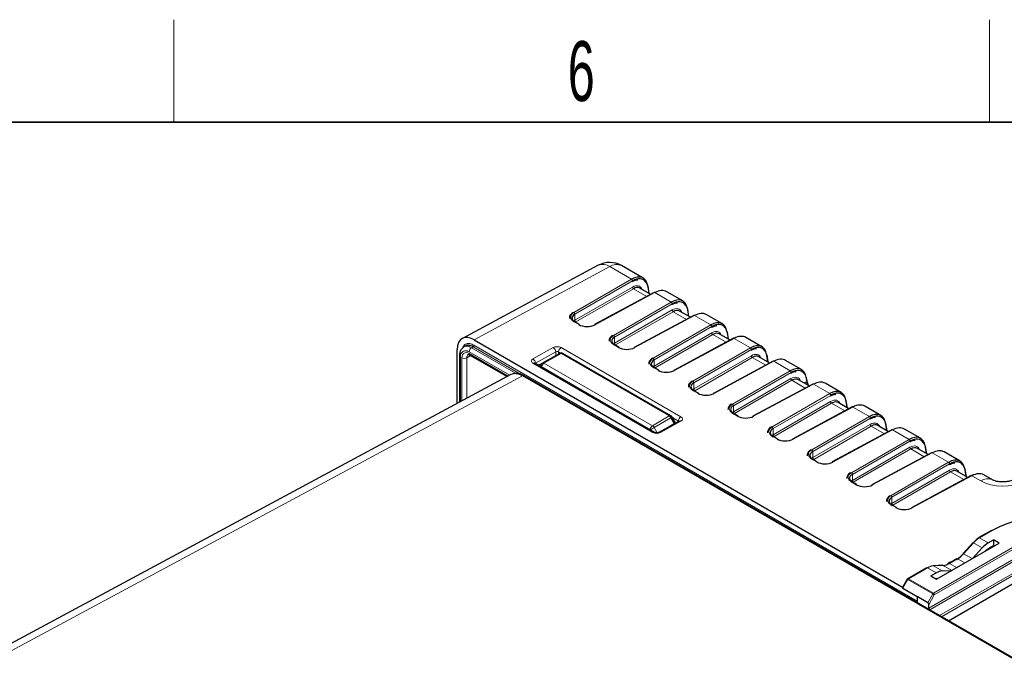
# Paper-space layout 'Blatt2' of a CAD drawing. Header units: millimetres. Extents: x 5 to 418, y 2 to 292.
# Tile 48 of 50: x 256 to 313, y 251 to 288. Entities that reach past the tile are written whole.
import ezdxf

# ---------------------------------------------------------------- set-up
doc = ezdxf.new("R2010")
doc.units = ezdxf.units.MM
doc.layers.add('SLD-0', color=7, linetype='Continuous')
doc.styles.add('SLDTEXTSTYLE0', font='TXT', dxfattribs={"width": 0.605})

psp = doc.layouts.new('Blatt2')

# ---------------------------------------------------------------- linework, layer by layer
at = {"color": 7, "linetype": 'Continuous', "lineweight": 25}
for p, q in [((289.598, 274.134), (281.644, 269.858)), ((292.222, 273.386), (290.961, 274.114)), ((292.672, 272.433), (292.039, 272.799)), ((292.585, 272.483), (292.516, 272.907)), ((294.541, 272.047), (293.604, 272.588)), ((292.871, 272.54), (289.377, 270.661)), ((294.992, 271.094), (294.358, 271.46)), ((294.905, 271.144), (294.835, 271.568)), ((288.501, 270.674), (288.224, 270.835)), ((295.19, 271.201), (291.696, 269.322)), ((296.861, 270.708), (295.923, 271.249)), ((282.331, 269.781), (307.409, 255.304)), ((297.509, 269.862), (294.015, 267.983)), ((297.311, 269.755), (296.678, 270.121)), ((297.224, 269.805), (297.154, 270.229)), ((299.18, 269.369), (298.242, 269.91)), ((281.341, 266.049), (281.341, 269.21)), ((281.808, 269.409), (281.721, 269.358)), ((290.821, 269.335), (290.543, 269.496)), ((281.477, 268.858), (281.477, 268.863)), ((281.477, 268.858), (281.477, 266.122)), ((282.087, 268.877), (284.266, 267.62)), ((286.323, 268.417), (287.33, 268.978)), ((293.842, 265.332), (287.528, 268.977)), ((299.63, 268.416), (298.997, 268.782)), ((299.541, 268.479), (299.474, 268.89)), ((301.499, 268.03), (300.562, 268.572)), ((292.891, 264.362), (285.877, 268.412)), ((286.123, 268.301), (286.323, 268.417)), ((293.14, 267.996), (292.862, 268.157)), ((299.829, 268.523), (296.335, 266.644)), ((284.487, 267.739), (253.826, 251.265)), ((338.413, 236.992), (285.271, 267.671)), ((301.95, 267.077), (301.316, 267.443)), ((301.821, 267.38), (301.793, 267.551)), ((295.459, 266.658), (295.182, 266.818)), ((302.148, 267.184), (298.654, 265.306)), ((303.818, 266.691), (302.881, 267.233)), ((304.467, 265.845), (300.973, 263.967)), ((304.269, 265.739), (303.636, 266.104)), ((304.18, 265.801), (304.112, 266.212)), ((306.138, 265.352), (305.2, 265.894)), ((294.116, 264.912), (293.916, 265.259)), ((297.779, 265.319), (297.501, 265.479)), ((294.335, 265.021), (293.147, 264.359)), ((294.121, 264.902), (294.116, 264.912)), ((306.787, 264.506), (303.293, 262.628)), ((306.588, 264.4), (305.955, 264.765)), ((306.501, 264.45), (306.431, 264.873)), ((308.457, 264.013), (307.519, 264.555)), ((300.098, 263.98), (299.82, 264.14)), ((308.907, 263.061), (308.274, 263.426)), ((308.821, 263.111), (308.751, 263.534)), ((302.417, 262.641), (302.14, 262.801)), ((309.106, 263.167), (305.612, 261.289)), ((310.776, 262.675), (309.839, 263.216)), ((311.14, 261.772), (311.07, 262.196)), ((311.425, 261.829), (307.931, 259.95)), ((311.227, 261.722), (310.593, 262.087)), ((312.673, 261.58), (312.158, 261.877)), ((304.737, 261.302), (304.459, 261.462)), ((312.673, 261.58), (312.658, 261.588)), ((307.056, 259.963), (306.778, 260.123)), ((312.607, 258.629), (311.868, 258.203)), ((309.4, 255.771), (313.066, 257.887)), ((311.514, 257.908), (310.945, 257.273)), ((311.5, 256.983), (312.063, 257.604)), ((312.423, 257.902), (312.732, 258.08)), ((312.732, 257.727), (312.486, 257.585)), ((313.066, 257.887), (312.732, 258.08)), ((312.732, 258.08), (312.732, 257.727)), ((312.732, 257.727), (312.76, 257.711)), ((308.82, 256.443), (307.709, 255.802)), ((309.761, 256.583), (309.192, 256.561)), ((310.582, 256.97), (310.106, 256.696)), ((309.066, 255.964), (309.375, 256.142)), ((309.066, 255.964), (309.4, 255.771)), ((309.732, 256.258), (310.286, 256.282)), ((310.089, 253.344), (315.162, 256.272)), ((307.68, 255.772), (307.402, 255.291)), ((307.414, 255.245), (308.263, 254.755)), ((308.263, 254.755), (308.263, 254.397)), ((308.88, 254.399), (308.263, 254.755)), ((308.941, 254.069), (308.938, 254.275))]:
    psp.add_line(p, q, dxfattribs=at)
at = {"color": 7, "linetype": 'Continuous', "lineweight": 18}
for p, q in [((290.278, 274.054), (282.331, 269.781)), ((291.551, 273.32), (290.278, 274.054)), ((288.176, 271.372), (291.551, 273.32)), ((291.607, 273.222), (288.233, 271.274)), ((288.233, 270.915), (291.6, 272.858)), ((291.656, 272.76), (288.289, 270.817)), ((292.44, 272.308), (291.656, 272.76)), ((292.554, 272.502), (292.494, 272.862)), ((292.91, 272.535), (289.416, 270.657)), ((290.496, 270.033), (293.87, 271.981)), ((293.87, 271.981), (292.91, 272.535)), ((293.926, 271.883), (290.552, 269.935)), ((290.552, 269.576), (293.919, 271.519)), ((293.976, 271.421), (290.609, 269.478)), ((294.759, 270.969), (293.976, 271.421)), ((294.873, 271.163), (294.814, 271.523)), ((288.462, 270.671), (288.185, 270.831)), ((288.233, 270.915), (288.233, 271.274)), ((295.229, 271.196), (291.735, 269.318)), ((296.189, 270.642), (295.229, 271.196)), ((292.815, 268.694), (296.189, 270.642)), ((296.246, 270.544), (292.872, 268.596)), ((290.552, 269.576), (290.552, 269.935)), ((292.872, 268.237), (296.238, 270.18)), ((296.295, 270.083), (292.928, 268.139)), ((297.548, 269.857), (294.054, 267.979)), ((297.078, 269.63), (296.295, 270.083)), ((297.192, 269.824), (297.133, 270.184)), ((298.508, 269.303), (297.548, 269.857)), ((282.27, 269.365), (282.183, 269.314)), ((282.183, 269.314), (284.789, 267.81)), ((285.043, 267.764), (282.27, 269.365)), ((282.326, 269.463), (308.263, 254.49)), ((285.779, 268.66), (286.967, 269.322)), ((287.42, 269.317), (294.434, 265.268)), ((290.782, 269.332), (290.504, 269.492)), ((295.134, 267.355), (298.508, 269.303)), ((298.565, 269.205), (295.191, 267.257)), ((281.536, 268.777), (281.536, 266.153)), ((281.622, 266.199), (281.622, 268.724)), ((282.137, 268.849), (281.902, 268.723)), ((281.902, 268.723), (281.902, 266.35)), ((284.415, 267.701), (282.043, 269.07)), ((282.046, 268.969), (284.326, 267.653)), ((287.106, 269.075), (285.918, 268.414)), ((287.428, 268.967), (286.421, 268.406)), ((287.106, 268.853), (287.106, 269.075)), ((287.396, 269.001), (287.276, 269.071)), ((287.276, 269.071), (287.276, 268.948)), ((293.742, 265.322), (287.428, 268.967)), ((292.872, 268.237), (292.872, 268.596)), ((295.191, 266.898), (298.558, 268.842)), ((298.614, 268.744), (295.247, 266.8)), ((299.398, 268.291), (298.614, 268.744)), ((299.511, 268.485), (299.452, 268.845)), ((292.794, 264.354), (285.779, 268.403)), ((285.918, 268.414), (285.918, 268.388)), ((286.123, 268.301), (286.099, 268.284)), ((286.421, 268.406), (292.77, 264.741)), ((293.101, 267.993), (292.823, 268.153)), ((299.868, 268.518), (296.374, 266.64)), ((297.454, 266.016), (300.828, 267.964)), ((300.828, 267.964), (299.868, 268.518)), ((285.173, 267.662), (254.376, 251.115)), ((338.316, 236.984), (285.173, 267.662)), ((300.884, 267.866), (297.51, 265.918)), ((297.51, 265.559), (300.877, 267.503)), ((300.934, 267.405), (297.567, 265.461)), ((301.717, 266.952), (300.934, 267.405)), ((301.8, 267.335), (301.771, 267.506)), ((295.42, 266.654), (295.143, 266.815)), ((295.191, 266.898), (295.191, 267.257)), ((302.187, 267.18), (298.693, 265.301)), ((301.8, 267.335), (301.654, 267.248)), ((303.147, 266.625), (302.187, 267.18)), ((299.773, 264.677), (303.147, 266.625)), ((303.204, 266.527), (299.829, 264.579)), ((297.51, 265.559), (297.51, 265.918)), ((299.829, 264.22), (303.196, 266.164)), ((303.253, 266.066), (299.886, 264.122)), ((304.506, 265.841), (301.012, 263.962)), ((304.036, 265.614), (303.253, 266.066)), ((304.15, 265.807), (304.091, 266.167)), ((305.466, 265.286), (304.506, 265.841)), ((292.77, 264.741), (293.742, 265.322)), ((293.844, 265.218), (292.871, 264.636)), ((294.044, 264.871), (293.844, 265.218)), ((294.291, 265.021), (293.934, 265.227)), ((297.74, 265.315), (297.462, 265.476)), ((302.092, 263.339), (305.466, 265.286)), ((305.523, 265.188), (302.149, 263.241)), ((292.871, 264.636), (293.045, 264.335)), ((294.434, 265.011), (293.246, 264.349)), ((293.751, 264.696), (294.044, 264.871)), ((294.116, 264.912), (294.044, 264.871)), ((294.044, 264.871), (294.049, 264.862)), ((294.291, 264.997), (294.291, 265.021)), ((299.829, 264.22), (299.829, 264.579)), ((302.149, 262.881), (305.516, 264.825)), ((305.572, 264.727), (302.205, 262.783)), ((306.826, 264.502), (303.331, 262.623)), ((306.356, 264.275), (305.572, 264.727)), ((306.469, 264.468), (306.41, 264.828)), ((307.786, 263.947), (306.826, 264.502)), ((300.059, 263.976), (299.781, 264.137)), ((304.411, 262), (307.786, 263.947)), ((307.842, 263.85), (304.468, 261.902)), ((304.468, 261.542), (307.835, 263.486)), ((307.892, 263.388), (304.525, 261.444)), ((308.675, 262.936), (307.892, 263.388)), ((308.789, 263.129), (308.729, 263.489)), ((302.378, 262.637), (302.101, 262.798)), ((302.149, 262.881), (302.149, 263.241)), ((309.145, 263.163), (305.651, 261.284)), ((310.105, 262.609), (309.145, 263.163)), ((306.731, 260.661), (310.105, 262.609)), ((310.162, 262.511), (306.787, 260.563)), ((304.468, 261.542), (304.468, 261.902)), ((306.787, 260.203), (310.154, 262.147)), ((310.211, 262.049), (306.844, 260.105)), ((311.464, 261.824), (307.97, 259.945)), ((310.994, 261.597), (310.211, 262.049)), ((311.108, 261.79), (311.049, 262.15)), ((311.99, 261.52), (311.464, 261.824)), ((304.698, 261.299), (304.42, 261.459)), ((306.787, 260.203), (306.787, 260.563)), ((307.017, 259.96), (306.739, 260.12)), ((312.647, 258.625), (311.908, 258.199)), ((312.423, 257.902), (311.908, 258.199)), ((309.21, 254.954), (314.108, 257.782)), ((314.164, 257.685), (309.266, 254.857)), ((311.55, 257.9), (310.981, 257.265)), ((312.063, 257.604), (311.55, 257.9)), ((308.941, 254.069), (314.173, 257.09)), ((311.484, 256.974), (310.981, 257.265)), ((308.86, 256.439), (307.749, 255.798)), ((309.375, 256.142), (308.86, 256.439)), ((314.23, 256.993), (308.999, 253.973)), ((309.788, 256.576), (309.219, 256.554)), ((309.732, 256.258), (309.219, 256.554)), ((309.573, 253.641), (314.662, 256.58)), ((314.719, 256.483), (309.685, 253.577)), ((310.291, 256.286), (309.788, 256.576)), ((310.622, 256.966), (310.146, 256.692)), ((310.571, 256.447), (310.146, 256.692)), ((311.046, 256.721), (310.622, 256.966)), ((315.202, 256.268), (310.112, 253.33)), ((307.709, 255.755), (307.414, 255.245)), ((309.17, 254.912), (307.709, 255.755)), ((307.749, 255.798), (309.21, 254.954)), ((308.88, 254.399), (309.17, 254.912)), ((309.266, 254.857), (308.938, 254.275))]:
    psp.add_line(p, q, dxfattribs=at)
at = {"color": 7, "linetype": 'Continuous', "lineweight": 25, "flags": 128}
for points in [[(286.121, 268.3), (286.099, 268.285), (286.098, 268.284)], [(299.541, 268.479), (299.542, 268.474), (299.541, 268.468)], [(304.18, 265.801), (304.18, 265.796), (304.18, 265.79)], [(310.945, 257.273), (310.944, 257.272), (310.943, 257.267), (310.945, 257.261), (310.948, 257.252)]]:
    psp.add_lwpolyline(points, dxfattribs=at)
at = {"color": 7, "linetype": 'Continuous', "lineweight": 18, "flags": 128}
for points in [[(293.916, 265.259), (293.913, 265.257), (293.905, 265.252), (293.89, 265.244), (293.869, 265.232), (293.844, 265.218)], [(292.871, 264.636), (292.842, 264.619), (292.809, 264.6), (292.776, 264.581), (292.741, 264.561), (292.708, 264.542), (292.678, 264.524), (292.651, 264.509), (292.644, 264.505)], [(311.55, 257.9), (311.539, 257.905), (311.53, 257.909), (311.522, 257.91), (311.517, 257.91), (311.514, 257.908)], [(310.981, 257.265), (310.97, 257.271), (310.961, 257.274), (310.953, 257.276), (310.948, 257.275), (310.945, 257.273)], [(307.68, 255.772), (307.681, 255.772), (307.684, 255.77), (307.69, 255.766), (307.699, 255.761), (307.709, 255.755)]]:
    psp.add_lwpolyline(points, dxfattribs=at)
at = {"color": 7, "linetype": 'Continuous', "lineweight": 25}
for centre, radius, start, end in [((290.261, 272.901), 1.4, 60.00269, 118.26557), ((292.472, 272.898), 0.044, 11.47353, 63.12744), ((292.886, 272.503), 0.0395, 53.60884, 112.95878), ((294.792, 271.559), 0.044, 11.48328, 63.1205), ((295.206, 271.164), 0.0395, 53.60977, 112.95503), ((288.485, 270.638), 0.0396, 65.34908, 124.60209), ((289.392, 270.625), 0.0395, 53.61599, 112.94881), ((297.111, 270.22), 0.044, 11.47587, 63.1279), ((297.525, 269.826), 0.0395, 53.60977, 112.95503), ((290.804, 269.299), 0.0396, 65.34908, 124.60209), ((291.711, 269.286), 0.0395, 53.61801, 112.94679), ((287.428, 268.804), 0.2, 60.00269, 119.1388), ((299.43, 268.881), 0.044, 11.48328, 63.1205), ((299.844, 268.487), 0.0395, 53.60884, 112.95878), ((293.124, 267.96), 0.0396, 65.34908, 124.60209), ((294.031, 267.947), 0.0395, 53.61708, 112.95054), ((301.75, 267.542), 0.044, 11.48186, 63.12191), ((302.163, 267.148), 0.0395, 53.60977, 112.95503), ((295.443, 266.622), 0.0396, 65.34908, 124.60209), ((296.35, 266.608), 0.0395, 53.61801, 112.94679), ((304.069, 266.204), 0.044, 11.47957, 63.1242), ((304.483, 265.809), 0.0395, 53.6093, 112.9569), ((293.742, 265.159), 0.2, 30.00252, 60.00269), ((297.762, 265.283), 0.0396, 65.34908, 124.60209), ((298.669, 265.269), 0.0395, 53.61801, 112.94679), ((306.388, 264.865), 0.044, 11.4777, 63.12467), ((306.802, 264.47), 0.0395, 53.61172, 112.95308), ((300.081, 263.944), 0.0396, 65.34908, 124.60209), ((300.989, 263.93), 0.0395, 53.61996, 112.94484), ((308.708, 263.526), 0.044, 11.4795, 63.12287), ((309.121, 263.131), 0.0395, 53.61172, 112.95308), ((302.401, 262.605), 0.0396, 65.34908, 124.60209), ((303.308, 262.591), 0.0395, 53.61631, 112.94849), ((311.027, 262.187), 0.044, 11.47957, 63.1242), ((311.441, 261.792), 0.0395, 53.60807, 112.95673), ((304.72, 261.266), 0.0396, 65.34908, 124.60209), ((305.627, 261.252), 0.0395, 53.61754, 112.94866), ((307.039, 259.927), 0.0396, 65.34908, 124.60209), ((307.947, 259.913), 0.0395, 53.61754, 112.94866), ((316.267, 251.676), 7.835, 62.48056, 117.51946), ((312.567, 256.967), 1.396, 120.82804, 138.78013), ((312.675, 256.914), 1.496, 120.82765, 138.78083), ((311.885, 258.166), 0.0403, 54.39004, 114.29421), ((312.624, 258.592), 0.0403, 54.39004, 114.29421), ((309.748, 258.304), 1.596, 300.82778, 318.7803), ((309.856, 258.251), 1.496, 300.82681, 318.78167), ((309.275, 255.764), 0.792, 94.05573, 121.56645), ((309.194, 256.512), 0.0495, 59.23847, 91.94774), ((309.732, 257.366), 0.792, 274.05447, 301.56771), ((310.123, 256.659), 0.0402, 54.38031, 114.31775), ((307.749, 255.732), 0.08, 119.99731, 150), ((309.065, 254.076), 0.124, 183.3056, 230.20196)]:
    psp.add_arc(centre, radius, start, end, dxfattribs=at)
at = {"color": 7, "linetype": 'Continuous', "lineweight": 18}
for centre, radius, start, end in [((289.868, 273.498), 0.692, 53.60202, 112.9652), ((290.672, 273.484), 0.693, 65.33272, 124.63139), ((291.488, 273.218), 0.119, 1.72004, 58.27872), ((291.719, 272.862), 0.119, 181.72052, 238.28194), ((292.466, 272.902), 0.0493, 304.21426, 5.03814), ((293.807, 271.879), 0.119, 1.72004, 58.27872), ((294.038, 271.523), 0.119, 181.71854, 238.28269), ((294.786, 271.564), 0.0493, 304.22668, 5.02572), ((288.114, 271.27), 0.119, 1.72909, 58.27091), ((288.207, 270.799), 0.0396, 65.34908, 124.60209), ((288.352, 270.918), 0.119, 181.72004, 238.27872), ((296.126, 270.54), 0.119, 1.72203, 58.27797), ((290.433, 269.932), 0.119, 1.7271, 58.27167), ((296.358, 270.184), 0.119, 181.71849, 238.28398), ((297.105, 270.225), 0.0493, 304.21966, 5.03274), ((282.351, 269.056), 0.308, 122.91667, 177.37149), ((282.203, 269.468), 0.123, 302.9151, 357.37207), ((286.804, 269.067), 0.303, 1.58501, 57.26497), ((287.582, 269.057), 0.307, 121.97743, 177.4449), ((290.526, 269.46), 0.0396, 65.34908, 124.60209), ((290.672, 269.579), 0.119, 181.71999, 238.28001), ((298.446, 269.202), 0.119, 1.72004, 58.27872), ((281.573, 268.865), 0.0962, 184.16796, 247.15243), ((281.763, 268.998), 0.308, 242.65755, 296.76515), ((282.144, 268.958), 0.0988, 173.77972, 234.91037), ((285.616, 268.405), 0.303, 1.58544, 57.26454), ((287.37, 268.889), 0.0976, 53.25842, 114.08502), ((287.487, 268.885), 0.101, 65.6903, 125.61835), ((292.752, 268.593), 0.119, 1.7271, 58.27167), ((298.677, 268.845), 0.119, 181.72052, 238.28194), ((299.424, 268.886), 0.0493, 304.22078, 5.02605), ((285.836, 268.322), 0.099, 65.36078, 124.60252), ((286.426, 268.27), 0.18, 125.04134, 207.44954), ((286.59, 268.144), 0.311, 122.8102, 173.61285), ((286.363, 268.327), 0.0976, 53.25898, 114.08447), ((292.846, 268.121), 0.0396, 65.34908, 124.60209), ((292.991, 268.24), 0.119, 181.72203, 238.27797), ((300.765, 267.863), 0.119, 1.72004, 58.27872), ((285.229, 267.581), 0.099, 65.35551, 124.58128), ((300.996, 267.506), 0.119, 181.71854, 238.28269), ((301.744, 267.547), 0.0493, 304.21966, 5.03274), ((301.772, 267.376), 0.0493, 304.22048, 5.02713), ((295.071, 267.254), 0.119, 1.72909, 58.27091), ((295.165, 266.782), 0.0396, 65.34908, 124.60209), ((295.31, 266.902), 0.119, 181.72004, 238.27872), ((303.084, 266.524), 0.119, 1.72104, 58.27835), ((297.391, 265.915), 0.119, 1.7271, 58.27167), ((303.316, 266.167), 0.119, 181.71953, 238.28232), ((304.063, 266.208), 0.0493, 304.22022, 5.0294), ((293.801, 265.24), 0.101, 65.6903, 125.61835), ((293.595, 265.077), 0.287, 29.47266, 58.96337), ((294.597, 265.008), 0.307, 121.97743, 177.4449), ((297.484, 265.443), 0.0396, 65.34908, 124.60209), ((297.629, 265.563), 0.119, 181.72148, 238.27852), ((305.404, 265.185), 0.119, 1.72002, 58.27937), ((292.938, 264.479), 0.311, 122.8102, 173.61285), ((292.622, 264.495), 0.287, 29.47213, 58.96391), ((294.376, 264.928), 0.101, 54.63706, 113.91476), ((299.71, 264.576), 0.119, 1.72809, 58.27129), ((305.635, 264.828), 0.119, 181.71953, 238.28232), ((306.382, 264.869), 0.0493, 304.21696, 5.03544), ((292.85, 264.272), 0.0989, 65.18747, 124.62017), ((293.188, 264.266), 0.101, 54.64145, 113.90388), ((299.804, 264.104), 0.0396, 65.34908, 124.60209), ((299.949, 264.224), 0.119, 181.72104, 238.27835), ((307.723, 263.846), 0.119, 1.72104, 58.27835), ((302.029, 263.237), 0.119, 1.72809, 58.27129), ((307.954, 263.49), 0.119, 181.71926, 238.28259), ((308.702, 263.53), 0.0493, 304.22317, 5.02923), ((302.123, 262.765), 0.0396, 65.34908, 124.60209), ((302.268, 262.885), 0.119, 181.72076, 238.27862), ((310.042, 262.507), 0.119, 1.72104, 58.27835), ((311.021, 262.191), 0.0493, 304.21844, 5.03118), ((304.349, 261.898), 0.119, 1.72809, 58.27129), ((310.274, 262.151), 0.119, 181.71814, 238.28309), ((312.386, 260.944), 0.699, 67.18345, 124.47527), ((304.442, 261.426), 0.0396, 65.34908, 124.60209), ((304.587, 261.546), 0.119, 181.72004, 238.27872), ((306.668, 260.559), 0.119, 1.72707, 58.27231), ((306.762, 260.087), 0.0396, 65.34908, 124.60209), ((306.907, 260.207), 0.119, 181.72104, 238.27835), ((308.837, 256.406), 0.0403, 54.39004, 114.29421), ((309.762, 256.534), 0.0494, 59.22575, 91.99383), ((310.599, 256.934), 0.0402, 54.38031, 114.31775), ((307.726, 255.765), 0.0403, 54.39004, 114.29421), ((307.81, 255.7), 0.115, 121.95883, 151.14098), ((309.271, 254.856), 0.115, 121.95883, 151.14098), ((304.871, 247.199), 8.83, 60.14887, 60.86867), ((309.143, 254.85), 0.123, 3.23071, 57.34791)]:
    psp.add_arc(centre, radius, start, end, dxfattribs=at)
at = {"color": 7, "linetype": 'Continuous', "lineweight": 25}
for centre, major_axis, ratio, start_param, end_param in [((291.534, 272.167), (0.683, 1.222), 0.567804, 5.664277, 7.043087), ((291.591, 272.135), (0.643, 1.153), 0.567218, 6.008824, 7.042622), ((291.647, 272.101), (0.389, 0.699), 0.566193, 6.273948, 7.041811), ((292.892, 271.382), (0.717, 1.202), 0.586803, 0.008503, 0.776367), ((293.853, 270.828), (0.683, 1.222), 0.567804, 5.664277, 7.043087), ((293.91, 270.796), (0.643, 1.153), 0.567218, 6.008824, 7.042622), ((293.966, 270.762), (0.389, 0.699), 0.566193, 6.273948, 7.041811), ((288.664, 271.033), (0.6, -0.01), 0.565757, 2.383153, 3.936496), ((288.664, 270.674), (0.6, -0.008), 0.568489, 2.380984, 2.590407), ((295.211, 270.044), (0.717, 1.202), 0.586803, 0.008503, 0.776367), ((296.172, 269.489), (0.683, 1.222), 0.567804, 5.664277, 7.043087), ((288.943, 270.939), (0.68, -0.01), 0.567125, 3.935417, 5.48876), ((296.23, 269.457), (0.643, 1.153), 0.567218, 6.008824, 7.042622), ((282.331, 268.638), (-0.7, 1.213), 0.577206, 5.498021, 7.068512), ((290.984, 269.694), (0.6, -0.01), 0.565757, 2.383153, 3.936496), ((296.285, 269.424), (0.389, 0.699), 0.566193, 6.273948, 7.041811), ((297.531, 268.705), (0.717, 1.202), 0.586803, 0.008503, 0.776367), ((290.984, 269.335), (0.6, -0.008), 0.568489, 2.380984, 2.590407), ((291.263, 269.6), (0.68, -0.01), 0.567125, 3.935417, 5.48876), ((298.491, 268.15), (0.683, 1.222), 0.567804, 5.664277, 7.043087), ((298.549, 268.118), (0.643, 1.153), 0.567218, 6.008824, 7.042622), ((293.303, 268.355), (0.6, -0.01), 0.565757, 2.383153, 3.936496), ((298.605, 268.085), (0.389, 0.699), 0.566193, 6.273948, 7.041811), ((299.85, 267.366), (0.717, 1.202), 0.586803, 0.008503, 0.776367), ((293.303, 267.996), (0.6, -0.008), 0.568489, 2.380984, 2.590407), ((293.582, 268.261), (0.68, -0.01), 0.567125, 3.935417, 5.48876), ((300.811, 266.811), (0.683, 1.222), 0.567804, 5.664277, 7.043087), ((300.868, 266.779), (0.643, 1.153), 0.567218, 6.008824, 7.042622), ((285.171, 266.517), (-0.695, 1.216), 0.577273, 5.500542, 6.268088), ((300.924, 266.746), (0.389, 0.699), 0.566193, 6.273948, 7.041811), ((302.352, 267.089), (-0.48, 0.626), 0.469328, 0.720972, 1.205714), ((295.622, 267.017), (0.6, -0.01), 0.565757, 2.383153, 3.936496), ((295.622, 266.657), (0.6, -0.008), 0.568489, 2.380984, 2.590407), ((302.169, 266.027), (0.717, 1.202), 0.586803, 0.008503, 0.776367), ((303.13, 265.472), (0.683, 1.222), 0.567804, 5.664277, 7.043087), ((295.901, 266.922), (0.68, -0.01), 0.567125, 3.935417, 5.48876), ((303.188, 265.44), (0.643, 1.153), 0.567218, 6.008824, 7.042622), ((297.942, 265.678), (0.6, -0.01), 0.565757, 2.383153, 3.936496), ((303.243, 265.407), (0.389, 0.699), 0.566193, 6.273948, 7.041811), ((304.489, 264.688), (0.717, 1.202), 0.586803, 0.008503, 0.776367), ((297.942, 265.318), (0.6, -0.008), 0.568489, 2.380984, 2.590407), ((298.22, 265.583), (0.68, -0.01), 0.567125, 3.935417, 5.48876), ((305.449, 264.133), (0.683, 1.222), 0.567804, 5.664277, 7.043087), ((305.507, 264.101), (0.643, 1.153), 0.567218, 6.008824, 7.042622), ((300.261, 264.339), (0.6, -0.01), 0.565757, 2.383153, 3.936496), ((305.563, 264.068), (0.389, 0.699), 0.566193, 6.273948, 7.041811), ((306.808, 263.349), (0.717, 1.202), 0.586803, 0.008503, 0.776367), ((300.261, 263.979), (0.6, -0.008), 0.568489, 2.380984, 2.590407), ((300.54, 264.244), (0.68, -0.01), 0.567125, 3.935417, 5.48876), ((307.769, 262.794), (0.683, 1.222), 0.567804, 5.664277, 7.043087), ((307.826, 262.762), (0.643, 1.153), 0.567218, 6.008824, 7.042622), ((307.882, 262.729), (0.389, 0.699), 0.566193, 6.273948, 7.041811), ((302.58, 263), (0.6, -0.01), 0.565757, 2.383153, 3.936496), ((302.58, 262.64), (0.6, -0.008), 0.568489, 2.380984, 2.590407), ((309.127, 262.01), (0.717, 1.202), 0.586803, 0.008503, 0.776367), ((310.088, 261.455), (0.683, 1.222), 0.567804, 5.664277, 7.043087), ((302.859, 262.905), (0.68, -0.01), 0.567125, 3.935417, 5.48876), ((310.146, 261.423), (0.643, 1.153), 0.567218, 6.008824, 7.042622), ((304.9, 261.661), (0.6, -0.01), 0.565757, 2.383153, 3.936496), ((310.201, 261.39), (0.389, 0.699), 0.566193, 6.273948, 7.041811), ((311.447, 260.671), (0.717, 1.202), 0.586803, 0.008503, 0.776367), ((304.9, 261.302), (0.6, -0.008), 0.568489, 2.380984, 2.590407), ((305.178, 261.566), (0.68, -0.01), 0.567125, 3.935417, 5.48876), ((307.219, 260.322), (0.6, -0.01), 0.565757, 2.383153, 3.936496), ((307.219, 259.963), (0.6, -0.008), 0.568489, 2.380984, 2.590407), ((307.498, 260.227), (0.68, -0.01), 0.567125, 3.935417, 5.48876), ((312.408, 256.93), (0.615, 1.03), 0.56722, 0.793746, 1.230078), ((312.472, 256.614), (0.615, 1.03), 0.56722, 0.793746, 1.054713), ((309.36, 255.171), (0.615, 1.03), 0.56722, 0.357413, 0.793746), ((307.494, 255.291), (0.0971, 0.026), 0.51759, 2.664011, 3.619289), ((309.286, 254.775), (0.615, 1.03), 0.56722, 0.532778, 0.706048), ((308.881, 254.306), (-0.0266, 0.0974), 0.512471, 4.247129, 5.805584)]:
    psp.add_ellipse(centre, major_axis=major_axis, ratio=ratio, start_param=start_param, end_param=end_param, dxfattribs=at)
at = {"color": 7, "linetype": 'Continuous', "lineweight": 18}
for centre, major_axis, ratio, start_param, end_param in [((291.591, 272.135), (0.643, 1.153), 0.567218, 5.663812, 6.008824), ((291.589, 272.133), (0.429, 0.769), 0.567218, 5.847759, 7.042622), ((293.908, 270.795), (0.429, 0.769), 0.567218, 5.847759, 7.042622), ((293.91, 270.796), (0.643, 1.153), 0.567218, 5.663812, 6.008824), ((288.665, 271.099), (0.68, -0.01), 0.567125, 2.382074, 3.935417), ((296.228, 269.456), (0.429, 0.769), 0.567218, 5.847759, 7.042622), ((296.23, 269.457), (0.643, 1.153), 0.567218, 5.663812, 6.008824), ((290.985, 269.76), (0.68, -0.01), 0.567125, 2.382074, 3.935417), ((282.046, 268.479), (-0.3, 0.52), 0.577206, 5.498021, 7.068512), ((287.194, 269.191), (0.32, -0.005), 0.567125, 0.793824, 2.36462), ((287.191, 269.026), (0.12, -0.005), 0.549843, 0.806585, 2.377382), ((298.549, 268.118), (0.643, 1.153), 0.567218, 5.663812, 6.008824), ((282.187, 268.561), (-0.205, 0.344), 0.576943, 6.261428, 7.059805), ((286.006, 268.529), (0.32, -0.005), 0.567125, 2.36462, 3.935417), ((293.304, 268.421), (0.68, -0.01), 0.567125, 2.382074, 3.935417), ((298.547, 268.117), (0.429, 0.769), 0.567218, 5.847759, 7.042622), ((286.003, 268.365), (0.12, -0.005), 0.549843, 2.377382, 2.656736), ((300.866, 266.778), (0.429, 0.769), 0.567218, 5.847759, 7.042622), ((300.868, 266.779), (0.643, 1.153), 0.567218, 5.663812, 6.008824), ((295.623, 267.082), (0.68, -0.01), 0.567125, 2.382074, 3.935417), ((303.186, 265.439), (0.429, 0.769), 0.567218, 5.847759, 7.042622), ((303.188, 265.44), (0.643, 1.153), 0.567218, 5.663812, 6.008824), ((297.943, 265.743), (0.68, -0.01), 0.567125, 2.382074, 3.935417), ((294.208, 265.142), (0.32, -0.005), 0.567125, 5.506213, 7.077009), ((305.507, 264.101), (0.643, 1.153), 0.567218, 5.663812, 6.008824), ((294.206, 264.977), (0.12, -0.005), 0.549843, 0.423171, 0.806585), ((300.262, 264.405), (0.68, -0.01), 0.567125, 2.382074, 3.935417), ((305.505, 264.1), (0.429, 0.769), 0.567218, 5.847759, 7.042622), ((293.02, 264.48), (0.32, -0.005), 0.567125, 3.935417, 5.506213), ((302.581, 263.066), (0.68, -0.01), 0.567125, 2.382074, 3.935417), ((307.824, 262.761), (0.429, 0.769), 0.567218, 5.847759, 7.042622), ((307.826, 262.762), (0.643, 1.153), 0.567218, 5.663812, 6.008824), ((310.144, 261.422), (0.429, 0.769), 0.567218, 5.847759, 7.042622), ((310.146, 261.423), (0.643, 1.153), 0.567218, 5.663812, 6.008824), ((304.901, 261.727), (0.68, -0.01), 0.567125, 2.382074, 3.935417), ((313.288, 262.242), (1.817, 0.001), 0.566679, 3.91714, 5.465592), ((307.22, 260.388), (0.68, -0.01), 0.567125, 2.382074, 3.935417)]:
    psp.add_ellipse(centre, major_axis=major_axis, ratio=ratio, start_param=start_param, end_param=end_param, dxfattribs=at)
at = {"color": 7, "linetype": 'Continuous', "lineweight": 25}
for points, knots in [([(291.59, 273.185), (291.635, 273.209), (291.749, 273.27), (291.849, 273.28), (291.908, 273.285)], [0, 0, 0, 0, 0.4026391, 1, 1, 1, 1]), ([(293.909, 271.846), (293.955, 271.87), (294.069, 271.931), (294.168, 271.941), (294.228, 271.946)], [0, 0, 0, 0, 0.402639, 1, 1, 1, 1]), ([(288.135, 271.375), (288.099, 271.351), (288.004, 271.288), (287.914, 271.169), (287.913, 271.07), (287.913, 271.031)], [0, 0, 0, 0, 0.277383, 0.709439, 1, 1, 1, 1]), ([(296.228, 270.507), (296.274, 270.531), (296.388, 270.592), (296.487, 270.602), (296.547, 270.608)], [0, 0, 0, 0, 0.402639, 1, 1, 1, 1]), ([(290.455, 270.036), (290.418, 270.012), (290.324, 269.949), (290.233, 269.83), (290.232, 269.731), (290.232, 269.692)], [0, 0, 0, 0, 0.277384, 0.709439, 1, 1, 1, 1]), ([(281.703, 269.344), (281.651, 269.299), (281.546, 269.206), (281.482, 269.022), (281.483, 268.905), (281.483, 268.862)], [0, 0, 0, 0, 0.383144, 0.775234, 1, 1, 1, 1]), ([(282.27, 269.365), (282.27, 269.365), (282.197, 269.407), (282.051, 269.459), (281.891, 269.463), (281.829, 269.412), (281.814, 269.399)], [0, 0, 0, 0, 0.000033, 0.429805, 0.858891, 1, 1, 1, 1]), ([(298.547, 269.168), (298.593, 269.193), (298.707, 269.254), (298.807, 269.263), (298.866, 269.269)], [0, 0, 0, 0, 0.4026391, 1, 1, 1, 1]), ([(281.987, 268.907), (281.987, 268.907), (281.989, 268.909), (281.995, 268.912), (282.049, 268.899), (282.081, 268.881), (282.087, 268.877)], [0, 0, 0, 0, 0.053396, 0.546138, 0.902849, 1, 1, 1, 1]), ([(292.774, 268.698), (292.737, 268.673), (292.643, 268.61), (292.552, 268.491), (292.552, 268.393), (292.551, 268.353)], [0, 0, 0, 0, 0.2773829, 0.7094363, 1, 1, 1, 1]), ([(285.877, 268.412), (285.872, 268.415), (285.866, 268.42), (285.868, 268.418), (285.868, 268.417)], [0, 0, 0, 0, 0.795024, 1, 1, 1, 1]), ([(285.271, 267.671), (285.214, 267.7), (285.061, 267.779), (284.828, 267.834), (284.67, 267.793), (284.603, 267.776)], [0, 0, 0, 0, 0.254076, 0.686879, 1, 1, 1, 1]), ([(300.867, 267.829), (300.913, 267.854), (301.027, 267.915), (301.126, 267.924), (301.186, 267.93)], [0, 0, 0, 0, 0.402639, 1, 1, 1, 1]), ([(295.093, 267.359), (295.056, 267.334), (294.962, 267.272), (294.872, 267.152), (294.871, 267.054), (294.871, 267.014)], [0, 0, 0, 0, 0.277383, 0.709439, 1, 1, 1, 1]), ([(301.873, 267.121), (301.87, 267.128), (301.827, 267.204), (301.813, 267.273), (301.8, 267.335)], [0, 0, 0, 0, 0.091492, 1, 1, 1, 1]), ([(303.186, 266.49), (303.232, 266.515), (303.346, 266.576), (303.445, 266.585), (303.505, 266.591)], [0, 0, 0, 0, 0.402639, 1, 1, 1, 1]), ([(297.413, 266.02), (297.376, 265.995), (297.282, 265.933), (297.191, 265.813), (297.19, 265.715), (297.19, 265.675)], [0, 0, 0, 0, 0.277384, 0.709439, 1, 1, 1, 1]), ([(305.505, 265.151), (305.551, 265.176), (305.665, 265.237), (305.765, 265.246), (305.824, 265.252)], [0, 0, 0, 0, 0.402639, 1, 1, 1, 1]), ([(294.342, 265.025), (294.342, 265.026), (294.344, 265.027), (294.338, 265.023), (294.335, 265.021)], [0, 0, 0, 0, 0.3639849, 1, 1, 1, 1]), ([(299.732, 264.681), (299.695, 264.656), (299.601, 264.594), (299.51, 264.474), (299.51, 264.376), (299.509, 264.336)], [0, 0, 0, 0, 0.2773835, 0.7094389, 1, 1, 1, 1]), ([(293.147, 264.359), (293.14, 264.356), (293.126, 264.349), (293.087, 264.338), (293.039, 264.333), (292.984, 264.334), (292.936, 264.343), (292.906, 264.355), (292.895, 264.36), (292.891, 264.362)], [0, 0, 0, 0, 0.139971, 0.281219, 0.437937, 0.607026, 0.779138, 0.921268, 1, 1, 1, 1]), ([(302.051, 263.342), (302.014, 263.317), (301.92, 263.255), (301.83, 263.135), (301.829, 263.037), (301.829, 262.997)], [0, 0, 0, 0, 0.2773835, 0.7094389, 1, 1, 1, 1]), ([(307.825, 263.812), (307.871, 263.837), (307.985, 263.898), (308.084, 263.907), (308.144, 263.913)], [0, 0, 0, 0, 0.402639, 1, 1, 1, 1]), ([(310.144, 262.473), (310.19, 262.498), (310.304, 262.559), (310.403, 262.568), (310.463, 262.574)], [0, 0, 0, 0, 0.402639, 1, 1, 1, 1]), ([(304.371, 262.003), (304.334, 261.979), (304.24, 261.916), (304.149, 261.796), (304.148, 261.698), (304.148, 261.659)], [0, 0, 0, 0, 0.277383, 0.709439, 1, 1, 1, 1]), ([(313.857, 261.574), (313.84, 261.566), (313.799, 261.546), (313.67, 261.502), (313.474, 261.466), (313.238, 261.454), (313.008, 261.474), (312.827, 261.514), (312.716, 261.556), (312.686, 261.573), (312.673, 261.58)], [0, 0, 0, 0, 0.093953, 0.224001, 0.363751, 0.513846, 0.667419, 0.795873, 0.91292, 1, 1, 1, 1]), ([(306.69, 260.664), (306.653, 260.64), (306.559, 260.577), (306.468, 260.457), (306.468, 260.359), (306.467, 260.32)], [0, 0, 0, 0, 0.277383, 0.7094377, 1, 1, 1, 1]), ([(310.272, 256.791), (310.23, 256.779), (310.13, 256.75), (310.069, 256.688), (310.033, 256.653)], [0, 0, 0, 0, 0.424335, 1, 1, 1, 1])]:
    psp.add_open_spline(points, degree=3, knots=knots, dxfattribs=at)
at = {"color": 7, "linetype": 'Continuous', "lineweight": 18}
for points, knots in [([(282.043, 269.07), (282.005, 269.089), (281.911, 269.136), (281.767, 269.148), (281.639, 269.089), (281.552, 268.963), (281.541, 268.839), (281.536, 268.777)], [0, 0, 0, 0, 0.14418, 0.356621, 0.57426, 0.787151, 1, 1, 1, 1]), ([(281.68, 269.321), (281.693, 269.357), (281.733, 269.464), (281.876, 269.551), (282.085, 269.575), (282.246, 269.5), (282.326, 269.463)], [0, 0, 0, 0, 0.142661, 0.427346, 0.713491, 1, 1, 1, 1]), ([(281.712, 269.341), (281.752, 269.364), (281.843, 269.418), (282.014, 269.398), (282.135, 269.338), (282.183, 269.314)], [0, 0, 0, 0, 0.319107, 0.7252919, 1, 1, 1, 1])]:
    psp.add_open_spline(points, degree=3, knots=knots, dxfattribs=at)
at = {"layer": 'SLD-0', "lineweight": 18}
for p, q in [((264.75, 282.5), (264.75, 288.5)), ((312.5, 282.5), (312.5, 288.5))]:
    psp.add_line(p, q, dxfattribs=at)
at = {"layer": 'SLD-0', "lineweight": 35}
psp.add_line((408, 282.5), (26, 282.5), dxfattribs=at)

# ---------------------------------------------------------------- texts
at = {"layer": 'SLD-0', "insert": (288.603, 287.243), "char_height": 3.5, "attachment_point": 2, "style": 'SLDTEXTSTYLE0'}
psp.add_mtext('6', dxfattribs=at)

doc.saveas('drawing.dxf')
